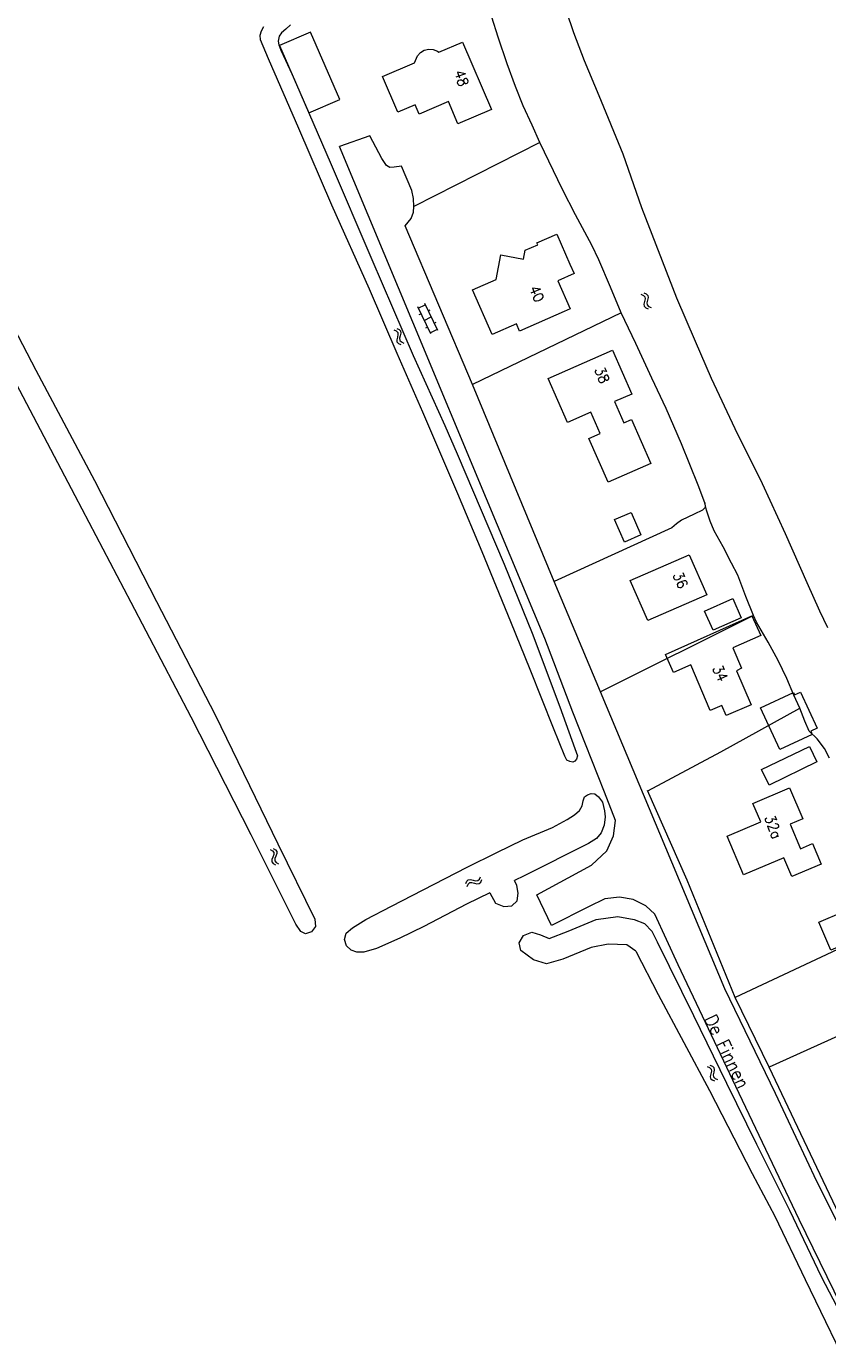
# Model space of a CAD drawing. Header units: metres. Extents: x 189705 to 199106, y 581686 to 588448.
# Tile 216 of 256: x 195154 to 195277, y 584151 to 584354. Entities that reach past the tile are written whole.
import ezdxf

# ---------------------------------------------------------------- set-up
doc = ezdxf.new("R2010")
doc.units = ezdxf.units.M
doc.layers.add('B-WA-OG-GBKN-G', color=7, linetype='Continuous', lineweight=18)
doc.styles.add('Style-STANDARD', font='STANDARD.shx')

msp = doc.modelspace()

# ---------------------------------------------------------------- linework, layer by layer
at = {"layer": 'B-WA-OG-GBKN-G'}
for p, q in [((195248.693, 584312.716), (195249.066, 584312.553)), ((195249.066, 584312.553), (195249.299, 584312.321)), ((195249.14, 584312.934), (195249.514, 584312.773)), ((195249.299, 584312.321), (195249.34, 584311.998)), ((195249.514, 584312.773), (195249.748, 584312.544)), ((195249.79, 584312.208), (195249.69, 584311.814)), ((195249.748, 584312.544), (195249.79, 584312.208)), ((195216.406, 584306.632), (195214.382, 584310.763)), ((195214.47, 584310.583), (195215.548, 584311.111)), ((195217.484, 584307.16), (195215.46, 584311.291)), ((195216.01, 584310.168), (195216.279, 584310.3)), ((195249.244, 584311.594), (195249.142, 584311.199)), ((195249.142, 584311.199), (195249.181, 584310.872)), ((195249.181, 584310.872), (195249.42, 584310.635)), ((195249.34, 584311.998), (195249.244, 584311.594)), ((195249.42, 584310.635), (195249.795, 584310.472)), ((195249.69, 584311.814), (195249.591, 584311.417)), ((195249.591, 584311.417), (195249.629, 584311.091)), ((195249.629, 584311.091), (195249.867, 584310.852)), ((195249.867, 584310.852), (195250.242, 584310.69)), ((195214.619, 584309.598), (195214.888, 584309.73)), ((195215.394, 584308.697), (195216.472, 584309.225)), ((195216.933, 584308.284), (195217.202, 584308.416)), ((195210.697, 584307.244), (195211.071, 584307.081)), ((195211.071, 584307.081), (195211.304, 584306.85)), ((195211.144, 584307.462), (195211.518, 584307.302)), ((195211.251, 584306.123), (195211.15, 584305.728)), ((195211.346, 584306.527), (195211.251, 584306.123)), ((195211.304, 584306.85), (195211.346, 584306.527)), ((195211.518, 584307.302), (195211.752, 584307.074)), ((195211.696, 584306.343), (195211.598, 584305.947)), ((195211.598, 584305.947), (195211.637, 584305.62)), ((195211.796, 584306.738), (195211.696, 584306.343)), ((195211.752, 584307.074), (195211.796, 584306.738)), ((195215.63, 584307.535), (195215.899, 584307.667)), ((195216.318, 584306.812), (195217.396, 584307.34)), ((195211.15, 584305.728), (195211.189, 584305.401)), ((195211.189, 584305.401), (195211.429, 584305.164)), ((195211.429, 584305.164), (195211.805, 584305.003)), ((195211.637, 584305.62), (195211.875, 584305.383)), ((195211.875, 584305.383), (195212.251, 584305.221)), ((195191.69, 584227.372), (195192.039, 584227.162)), ((195192.039, 584227.162), (195192.24, 584226.902)), ((195192.16, 584227.53), (195192.511, 584227.323)), ((195192.24, 584226.902), (195192.24, 584226.576)), ((195192.511, 584227.323), (195192.714, 584227.066)), ((195192.714, 584227.066), (195192.713, 584226.727)), ((195191.941, 584225.81), (195191.938, 584225.481)), ((195191.938, 584225.481), (195192.145, 584225.215)), ((195192.093, 584226.189), (195191.941, 584225.81)), ((195192.24, 584226.576), (195192.093, 584226.189)), ((195192.145, 584225.215), (195192.496, 584225.005)), ((195192.414, 584225.969), (195192.41, 584225.64)), ((195192.41, 584225.64), (195192.615, 584225.373)), ((195192.563, 584226.349), (195192.414, 584225.969)), ((195192.713, 584226.727), (195192.563, 584226.349)), ((195192.615, 584225.373), (195192.967, 584225.164)), ((195223.61, 584222.574), (195223.852, 584222.807)), ((195223.852, 584222.807), (195224.022, 584223.179)), ((195221.758, 584222.118), (195221.926, 584222.49)), ((195221.926, 584222.49), (195222.159, 584222.719)), ((195221.967, 584221.668), (195222.138, 584222.038)), ((195222.138, 584222.038), (195222.373, 584222.266)), ((195222.159, 584222.719), (195222.496, 584222.755)), ((195222.373, 584222.266), (195222.698, 584222.302)), ((195222.496, 584222.755), (195222.888, 584222.648)), ((195222.698, 584222.302), (195223.099, 584222.198)), ((195222.888, 584222.648), (195223.282, 584222.541)), ((195223.099, 584222.198), (195223.492, 584222.089)), ((195223.282, 584222.541), (195223.61, 584222.574)), ((195223.492, 584222.089), (195223.82, 584222.121)), ((195223.82, 584222.121), (195224.062, 584222.357)), ((195224.062, 584222.357), (195224.231, 584222.729)), ((195258.851, 584193.981), (195259.229, 584193.829)), ((195259.229, 584193.829), (195259.469, 584193.604)), ((195259.291, 584194.212), (195259.67, 584194.062)), ((195259.435, 584192.876), (195259.345, 584192.478)), ((195259.345, 584192.478), (195259.393, 584192.153)), ((195259.52, 584193.282), (195259.435, 584192.876)), ((195259.469, 584193.604), (195259.52, 584193.282)), ((195259.67, 584194.062), (195259.911, 584193.84)), ((195259.874, 584193.108), (195259.787, 584192.71)), ((195259.787, 584192.71), (195259.835, 584192.384)), ((195259.835, 584192.384), (195260.08, 584192.153)), ((195259.963, 584193.506), (195259.874, 584193.108)), ((195259.911, 584193.84), (195259.963, 584193.506)), ((195259.393, 584192.153), (195259.64, 584191.923)), ((195259.64, 584191.923), (195260.019, 584191.771)), ((195260.08, 584192.153), (195260.459, 584192.002))]:
    msp.add_line(p, q, dxfattribs=at)
at = {"layer": 'B-WA-OG-GBKN-G', "flags": 128}
for points in [[(195277.686, 584241.396), (195276.894, 584242.867), (195275.771, 584244.361), (195274.548, 584245.526), (195273.882, 584247.098), (195273.114, 584249.102), (195272.193, 584251.08), (195271.118, 584253.641), (195269.762, 584256.405), (195268.254, 584259.219), (195266.466, 584262.312), (195265.98, 584263.351), (195264.802, 584266.268), (195263.572, 584269.54), (195262.601, 584271.391), (195261.348, 584273.901), (195259.968, 584276.36), (195259.354, 584277.856), (195258.764, 584279.53), (195258.506, 584280.672), (195257.507, 584283.361), (195254.921, 584289.726), (195252.566, 584295.153), (195250.392, 584299.845), (195247.91, 584305.17), (195245.66, 584309.861), (195244.021, 584313.791), (195242.204, 584318.001), (195241.155, 584320.258), (195238.65, 584324.923), (195236.656, 584328.827), (195233.153, 584336.028), (195231.95, 584338.691), (195230.594, 584341.683), (195229.416, 584344.676), (195228.135, 584348.126), (195226.75, 584352.235), (195225.749, 584355.33)], [(195277.446, 584261.456), (195276.167, 584264.016), (195274.248, 584268.353), (195270.896, 584275.91), (195267.391, 584283.593), (195263.172, 584292.011), (195259.539, 584299.77), (195257.057, 584305.451), (195254.19, 584312.121), (195248.811, 584326.02), (195245.939, 584334.238), (195242.278, 584343.216), (195240.025, 584348.593), (195238.385, 584352.905), (195237.257, 584356.253)], [(195194.804, 584354.12), (195194.094, 584353.458), (195193.461, 584352.923), (195193.081, 584352.388), (195192.931, 584351.651), (195193.009, 584351.042), (195193.316, 584350.231), (195195.056, 584346.503), (195200.917, 584333.037), (195207.341, 584318.049), (195213.663, 584303.315), (195218.525, 584292.538), (195220.419, 584288.176), (195227.688, 584271.21), (195231.99, 584260.634), (195236.218, 584249.271), (195238.525, 584242.904), (195238.96, 584241.737), (195238.809, 584241.254), (195238.531, 584240.924), (195238.226, 584240.796), (195237.743, 584240.896), (195237.285, 584241.072), (195237.004, 584241.732), (195235.237, 584246.018), (195231.652, 584255.021), (195228.681, 584262.376), (195224.277, 584273.104), (195220.565, 584282.031), (195215.19, 584294.61), (195211.223, 584303.587), (195206.974, 584313.478), (195201.166, 584326.436), (195196.098, 584338.228), (195191.44, 584348.905), (195190.237, 584351.821), (195190.184, 584352.557), (195190.36, 584353.218), (195190.739, 584353.905)], [(195197.656, 584340.607), (195202.427, 584342.675), (195197.92, 584353.027), (195193.149, 584350.959), (195197.656, 584340.607)], [(195217.638, 584349.915), (195221.281, 584351.477), (195225.719, 584341.13), (195220.566, 584338.921), (195219.099, 584342.341), (195214.613, 584340.417), (195213.998, 584341.85), (195211.334, 584340.707), (195208.978, 584346.2), (195213.885, 584348.305)], [(195213.885, 584348.305), (195214.342, 584349.373), (195214.796, 584349.895), (195215.39, 584350.256), (195216.065, 584350.421), (195216.756, 584350.372), (195217.396, 584350.116), (195217.638, 584349.915)], [(195279.399, 584169.001), (195275.754, 584176.334), (195269.36, 584189.824), (195261.585, 584205.951), (195252.522, 584227.634), (195242.487, 584251.6), (195235.37, 584268.567), (195222.825, 584298.823), (195212.458, 584323.219), (195213.395, 584324.39), (195213.747, 584325.356), (195213.795, 584326.22), (195213.715, 584327.438), (195213.458, 584328.656), (195211.896, 584332.41), (195210.778, 584332.279), (195210.118, 584332.227), (195209.558, 584332.53), (195208.843, 584333.594), (195207.028, 584337.067), (195202.358, 584335.454)], [(195244.779, 584231.823), (195243.069, 584236.163), (195238.202, 584248.49), (195233.898, 584259.776), (195224.938, 584281.283), (195213.648, 584308.419), (195202.358, 584335.454)], [(195233.153, 584336.028), (195213.795, 584326.22)], [(195236.877, 584310.052), (195230.044, 584307.059), (195229.561, 584308.162), (195225.832, 584306.528), (195222.818, 584313.408), (195226.414, 584314.984), (195227.143, 584318.767), (195230.642, 584318.093), (195230.911, 584319.488), (195232.843, 584320.334), (195232.704, 584320.651), (195235.741, 584321.981), (195237.771, 584317.349)], [(195147.41, 584316.831), (195155.654, 584301.06), (195164.686, 584284.084), (195174.25, 584265.493), (195183.241, 584248.075), (195192.854, 584228.219), (195198.587, 584216.639), (195198.677, 584215.528), (195198.028, 584214.707), (195197.112, 584214.37), (195196.424, 584214.731), (195195.624, 584215.884), (195188.785, 584229.606), (195179.58, 584247.692), (195170.332, 584265.337), (195160.634, 584283.774), (195151.623, 584300.956)], [(195237.771, 584317.349), (195238.407, 584315.897), (195235.917, 584314.806), (195237.819, 584310.465), (195236.877, 584310.052)], [(195245.66, 584309.861), (195222.825, 584298.823)], [(195234.417, 584299.794), (195244.335, 584304.144), (195247.301, 584297.382), (195244.648, 584296.218), (195246.081, 584292.95), (195247.237, 584293.457), (195250.2, 584286.7), (195243.642, 584283.824), (195240.692, 584290.552), (195242.422, 584291.311), (195240.984, 584294.59), (195237.39, 584293.014), (195234.417, 584299.794)], [(195258.506, 584280.672), (195258.559, 584279.961), (195258.179, 584279.528), (195256.885, 584278.915), (195254.906, 584277.97), (195254.146, 584277.409), (195253.436, 584276.797), (195235.37, 584268.567)], [(195247.172, 584279.175), (195248.684, 584275.729), (195246.157, 584274.62), (195244.644, 584278.066), (195247.172, 584279.175)], [(195247.059, 584268.707), (195256.12, 584272.661), (195258.803, 584266.513), (195249.743, 584262.559), (195247.059, 584268.707)], [(195258.485, 584264.022), (195262.814, 584265.922), (195264.11, 584262.97), (195259.782, 584261.069), (195258.485, 584264.022)], [(195265.98, 584263.351), (195242.487, 584251.6)], [(195256.337, 584255.757), (195253.704, 584254.568), (195252.48, 584257.318), (195265.761, 584263.289), (195267.099, 584260.25), (195262.807, 584258.36)], [(195262.807, 584258.36), (195264.14, 584255.232)], [(195263.397, 584254.839), (195265.634, 584249.59), (195261.788, 584247.952), (195261.128, 584249.502), (195259.329, 584248.735), (195256.337, 584255.757)], [(195264.14, 584255.232), (195263.397, 584254.839)], [(195270.02, 584242.75), (195267.088, 584249.159), (195272.169, 584251.483), (195272.323, 584251.147), (195273.237, 584251.565), (195275.781, 584246.005), (195274.784, 584245.549), (195275.018, 584245.037), (195270.02, 584242.75)], [(195249.751, 584236.386), (195260.989, 584242.387), (195273.114, 584249.102)], [(195268.382, 584237.249), (195267.222, 584239.644), (195274.579, 584243.207), (195275.739, 584240.811), (195268.382, 584237.249)], [(195215.241, 584221.149), (195221.963, 584224.648), (195226.53, 584226.922), (195230.539, 584228.838), (195235.107, 584230.756), (195237.339, 584231.982), (195238.48, 584232.671), (195239.266, 584233.333), (195239.67, 584234.046), (195239.82, 584234.859), (195240.022, 584235.443), (195240.478, 584235.775), (195241.036, 584235.954), (195241.621, 584235.905), (195242.181, 584235.45), (195242.768, 584234.613), (195243.103, 584233.319), (195243.182, 584232.355), (195243.059, 584231.085), (195242.554, 584229.941), (195241.846, 584229.024), (195240.654, 584228.259), (195230.734, 584223.328), (195229.244, 584222.588)], [(195263.19, 584204.584), (195255.79, 584222.667), (195249.7, 584236.412)], [(195264.473, 584223.442), (195261.942, 584229.433), (195267.111, 584231.616), (195265.916, 584234.443), (195271.544, 584236.821), (195273.556, 584232.058), (195271.633, 584231.245), (195273.223, 584227.482), (195275.085, 584228.268), (195276.421, 584225.106), (195271.88, 584223.187), (195270.667, 584226.058), (195264.473, 584223.442)], [(195250.826, 584217.403), (195249.451, 584218.721), (195247.506, 584219.676), (195245.399, 584220.024), (195243.144, 584219.765), (195240.653, 584218.544), (195234.929, 584215.673), (195232.67, 584220.413), (195241.103, 584224.928), (195243.435, 584227.169), (195244.479, 584229.481), (195244.779, 584231.823)], [(195225.453, 584220.707), (195221.88, 584218.934), (195215.334, 584215.512), (195211.63, 584213.724), (195208.027, 584212.139), (195206.101, 584211.58), (195205.034, 584211.561), (195204.151, 584211.874), (195203.434, 584212.536), (195203.139, 584213.51), (195203.36, 584214.503), (195204.333, 584215.327), (195206.412, 584216.577), (195210.344, 584218.621), (195215.241, 584221.149)], [(195225.453, 584220.707), (195226.339, 584219.12), (195227.622, 584218.582), (195228.842, 584218.697), (195229.685, 584219.467), (195229.825, 584220.627), (195229.64, 584221.847), (195229.244, 584222.588)], [(195277.872, 584211.889), (195276.038, 584216.201), (195283.701, 584219.461), (195285.535, 584215.149), (195277.872, 584211.889)], [(195247.903, 584211.727), (195246.512, 584212.718), (195243.68, 584212.79), (195241.054, 584212.28), (195236.687, 584210.498), (195234.159, 584209.803), (195232.182, 584210.418), (195230.243, 584211.855), (195229.958, 584213.034), (195230.649, 584214.131), (195231.929, 584214.67), (195233.242, 584214.232), (195234.568, 584213.679), (195237.526, 584214.824), (195241.794, 584216.62), (195245.127, 584217.038), (195247.629, 584216.573), (195249.238, 584215.989), (195250.404, 584214.775)], [(195315.959, 584010.971), (195316.36, 584012.851), (195318.044, 584018.747), (195320.457, 584027.21), (195324.656, 584041.62), (195327.847, 584053.133), (195328.171, 584055.114), (195328.192, 584056.638), (195327.881, 584058.491), (195327.266, 584060.266), (195326.012, 584063.106), (195320.769, 584073.933), (195313.201, 584088.943), (195305.25, 584104.663), (195297.448, 584121.246), (195291.44, 584133.087), (195280.547, 584155.07), (195273.003, 584170.46), (195263.283, 584190.923), (195254.433, 584209.637), (195250.826, 584217.403)], [(195261.91, 584191.402), (195256.846, 584201.772), (195251.221, 584213.106), (195250.404, 584214.775)], [(195286.33, 584215.471), (195263.19, 584204.584)], [(195247.903, 584211.727), (195251.347, 584205.082), (195259.22, 584190.302), (195265.79, 584177.523), (195269.291, 584171.008), (195273.921, 584161.246), (195281.772, 584145.043), (195289.088, 584129.449), (195291.185, 584125.037), (195291.289, 584124.3), (195290.961, 584123.639), (195290.378, 584123.028), (195289.592, 584122.518), (195285.432, 584120.372)], [(195268.381, 584193.909), (195263.19, 584204.584)], [(195289.537, 584203.424), (195268.381, 584193.909)], [(195279.149, 584171.266), (195268.381, 584193.909)], [(195283.415, 584147.841), (195279.452, 584155.854), (195276.461, 584161.66), (195271.575, 584171.853), (195266.513, 584182.02), (195261.91, 584191.402)]]:
    msp.add_lwpolyline(points, dxfattribs=at)

# ---------------------------------------------------------------- texts
at = {"layer": 'B-WA-OG-GBKN-G', "style": 'Style-STANDARD'}
for s, height, rotation, p in [('48', 1.6, 288.77912, (195219.955, 584346.872)), ('40', 1.6, 293.51456, (195231.444, 584313.627)), ('38', 1.6, 292.71687, (195241.52, 584301.138)), ('36', 1.6, 293.8229, (195253.535, 584269.586)), ('34', 1.6, 294.71909, (195259.622, 584255.251)), ('32a', 1.6, 289.26841, (195267.68, 584232.318)), ('De Finnen', 2, 295.71951, (195258.394, 584201.359))]:
    msp.add_text(s, height=height, rotation=rotation, dxfattribs=at).set_placement(p)

doc.saveas('drawing.dxf')
